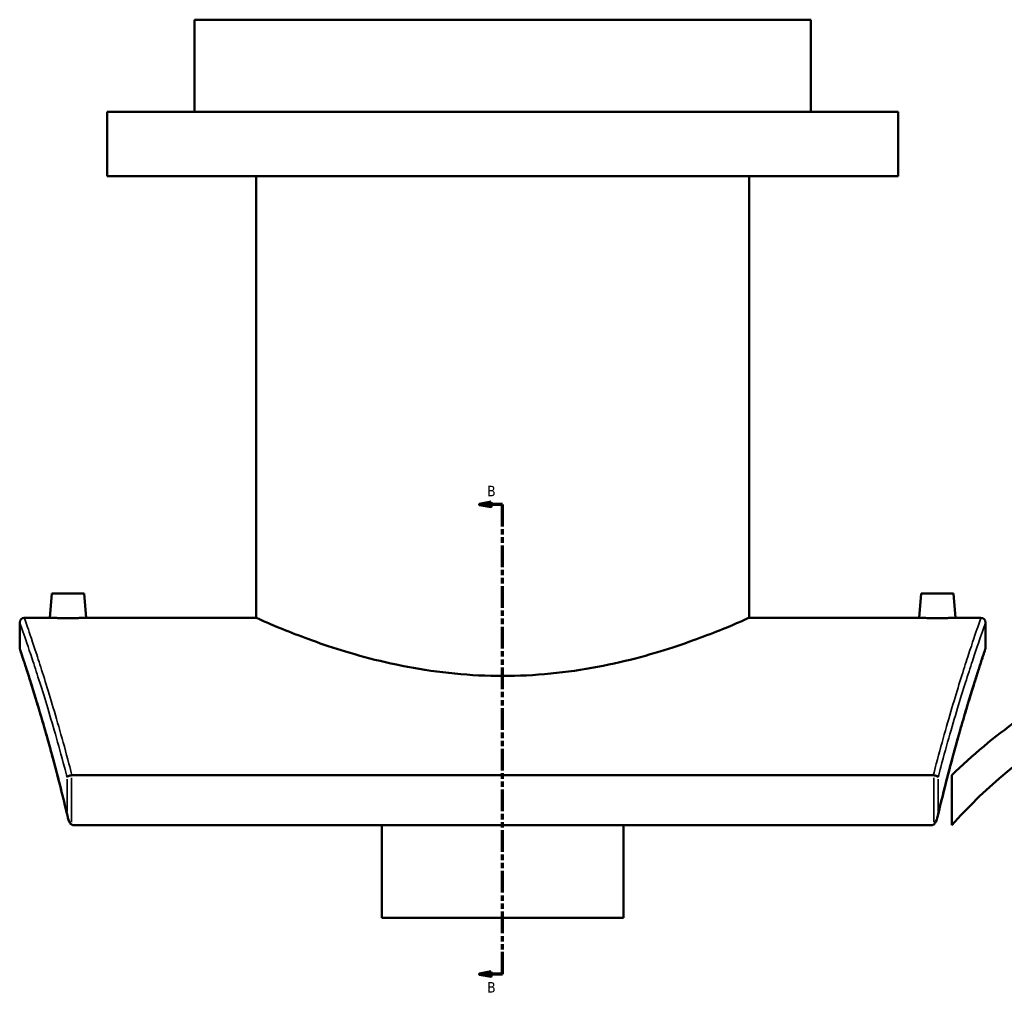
# Model space of a CAD drawing. Header units: millimetres. Extents: x -579 to 1113, y -250 to 914.
# Tile 1 of 10: x -579 to -151, y 64 to 486. Entities that reach past the tile are written whole.
import ezdxf

# ---------------------------------------------------------------- set-up
doc = ezdxf.new("R2010")
doc.units = ezdxf.units.MM
doc.linetypes.add('DOUBLE_DASH_CHAIN', pattern=[1.2403, 0.6614, -0.0827, 0.1654, -0.0827, 0.1654, -0.0827])
for name, color, linetype, lineweight in [('Section Line (ANSI)', 7, 'DOUBLE_DASH_CHAIN', 70), ('Visible (ANSI)', 7, 'Continuous', 50), ('Visible Narrow (ANSI)', 7, 'Continuous', 35)]:
    doc.layers.add(name, color=color, linetype=linetype, lineweight=lineweight)
doc.styles.add('Label Text (ANSI)', font='tahoma.ttf')

# ---------------------------------------------------------------- blocks, each defined once
blk = doc.blocks.new('2dTransSection0')
at = {"layer": 'Section Line (ANSI)', "linetype": 'Continuous'}
for p, q in [((-374.1, 275.83), (-379.1, 274.83)), ((-374.1, 274.83), (-379.1, 274.83)), ((-379.1, 274.83), (-374.1, 273.83)), ((-374.1, 273.83), (-374.1, 275.83)), ((-369.1, 274.83), (-374.1, 274.83)), ((-369.1, 265.24), (-369.1, 274.83)), ((-369.1, 70.66), (-369.1, 80.25)), ((-374.1, 71.66), (-379.1, 70.66)), ((-374.1, 70.66), (-379.1, 70.66)), ((-379.1, 70.66), (-374.1, 69.66)), ((-374.1, 69.66), (-374.1, 71.66)), ((-369.1, 70.66), (-374.1, 70.66))]:
    blk.add_line(p, q, dxfattribs=at)
at = {"layer": 'Section Line (ANSI)', "linetype": 'DOUBLE_DASH_CHAIN', "ltscale": 14.26161}
blk.add_line((-369.1, 70.66), (-369.1, 274.83), dxfattribs=at)
at = {"layer": 'Section Line (ANSI)', "linetype": 'Continuous', "flags": 128}
for points in [[(-374.1, 275.83), (-379.1, 274.83), (-374.1, 273.83), (-374.1, 275.83)], [(-374.1, 71.66), (-379.1, 70.66), (-374.1, 69.66), (-374.1, 71.66)]]:
    blk.add_lwpolyline(points, dxfattribs=at)
at = {"layer": 'Section Line (ANSI)'}
for points in [[(-374.1, 275.83), (-379.1, 274.83), (-374.1, 273.83), (-374.1, 275.83)], [(-374.1, 71.66), (-379.1, 70.66), (-374.1, 69.66), (-374.1, 71.66)]]:
    blk.add_solid(points, dxfattribs=at)
at = {"layer": 'Section Line (ANSI)', "char_height": 4.57, "attachment_point": 7, "style": 'Label Text (ANSI)'}
for insert in [(-375.85, 278.33), (-375.85, 62.59)]:
    blk.add_mtext('B', dxfattribs=dict(at, insert=insert))

msp = doc.modelspace()

# ---------------------------------------------------------------- linework, layer by layer
at = {"layer": 'Visible (ANSI)'}
for p, q in [((-235.1, 485.51), (-503.1, 485.51)), ((-503.1, 445.51), (-503.1, 485.51)), ((-235.1, 445.51), (-235.1, 485.51)), ((-197.1, 445.51), (-541.1, 445.51)), ((-541.1, 417.51), (-541.1, 445.51)), ((-197.1, 417.51), (-197.1, 445.51)), ((-197.1, 417.51), (-541.1, 417.51)), ((-476.3, 225.51), (-476.3, 417.51)), ((-261.9, 225.51), (-261.9, 417.51)), ((-565.1, 236.11), (-566.03, 225.51)), ((-551.1, 236.11), (-565.1, 236.11)), ((-551.1, 236.11), (-550.18, 225.51)), ((-187.1, 236.11), (-188.03, 225.51)), ((-187.1, 236.11), (-173.1, 236.11)), ((-173.1, 236.11), (-172.18, 225.51)), ((-579.1, 212.51), (-579.1, 223.51)), ((-577.1, 225.51), (-566.03, 225.51)), ((-550.18, 225.51), (-476.3, 225.51)), ((-261.9, 225.51), (-188.03, 225.51)), ((-172.18, 225.51), (-161.1, 225.51)), ((-159.1, 223.51), (-159.1, 212.51)), ((-181.81, 157.05), (-556.4, 157.05)), ((-173.78, 157.05), (-173.78, 135.35)), ((-555.66, 135.35), (-182.55, 135.35)), ((-421.6, 95.06), (-421.6, 135.35)), ((-316.6, 135.35), (-316.6, 95.06)), ((-421.6, 95.06), (-316.6, 95.06))]:
    msp.add_line(p, q, dxfattribs=at)
for centre, radius, start, end in [((-577.1, 223.51), 2, 90, 180), ((-161.1, 223.51), 2, 0, 90), ((-577.1, 212.51), 2, 180, 198.4779), ((-5.93, -14.49), 225, 91.3243, 138.2451), ((-161.1, 212.51), 2, 341.5221, 0), ((-5.93, -14.49), 240, 116.53, 134.3769)]:
    msp.add_arc(centre, radius, start, end, dxfattribs=at)
for points, knots in [([(-550.18, 225.51), (-550.18, 225.51), (-550.38, 225.5), (-551.18, 225.48), (-551.79, 225.46), (-553.2, 225.43), (-554.09, 225.41), (-556.04, 225.39), (-557.11, 225.38), (-558.1, 225.38), (-559.1, 225.38), (-560.16, 225.39), (-562.12, 225.41), (-563.01, 225.43), (-564.42, 225.46), (-565.03, 225.48), (-565.83, 225.5), (-566.03, 225.51), (-566.03, 225.51)], [3.586244, 3.586244, 3.586244, 3.586244, 3.885049, 3.885049, 4.183853, 4.183853, 4.482756, 4.482756, 4.781659, 4.781659, 4.781659, 5.080676, 5.080676, 5.379692, 5.379692, 5.678383, 5.678383, 5.977074, 5.977074, 5.977074, 5.977074]), ([(-261.9, 225.51), (-261.9, 225.51), (-262.57, 225.21), (-265.33, 224), (-267.42, 223.08), (-272.92, 220.78), (-276.33, 219.39), (-284.17, 216.4), (-288.6, 214.79), (-298.01, 211.66), (-303.33, 210.02), (-314.94, 206.89), (-321.23, 205.42), (-334.4, 202.93), (-341.29, 201.92), (-355.22, 200.58), (-362.26, 200.24), (-375.95, 200.24), (-382.98, 200.58), (-396.92, 201.92), (-403.81, 202.93), (-416.98, 205.42), (-423.27, 206.89), (-434.88, 210.02), (-440.2, 211.66), (-449.61, 214.79), (-454.04, 216.4), (-461.87, 219.39), (-465.28, 220.78), (-470.78, 223.08), (-472.88, 224), (-475.64, 225.21), (-476.3, 225.51), (-476.3, 225.51)], [16.408133, 16.408133, 16.408133, 16.408133, 18.457466, 18.457466, 20.506798, 20.506798, 22.55613, 22.55613, 24.605463, 24.605463, 26.658164, 26.658164, 28.710865, 28.710865, 30.763566, 30.763566, 32.816267, 32.816267, 34.868968, 34.868968, 36.921669, 36.921669, 38.97437, 38.97437, 41.027071, 41.027071, 43.076403, 43.076403, 45.125735, 45.125735, 47.175068, 47.175068, 49.2244, 49.2244, 49.2244, 49.2244]), ([(-172.18, 225.51), (-172.18, 225.51), (-172.37, 225.5), (-173.18, 225.48), (-173.79, 225.46), (-175.2, 225.43), (-176.09, 225.41), (-178.04, 225.39), (-179.11, 225.38), (-181.1, 225.38), (-182.16, 225.39), (-184.12, 225.41), (-185.01, 225.43), (-186.42, 225.46), (-187.02, 225.48), (-187.83, 225.5), (-188.03, 225.51), (-188.03, 225.51)], [1.195415, 1.195415, 1.195415, 1.195415, 1.494106, 1.494106, 1.792797, 1.792797, 2.091813, 2.091813, 2.39083, 2.39083, 2.689733, 2.689733, 2.988636, 2.988636, 3.28744, 3.28744, 3.586244, 3.586244, 3.586244, 3.586244]), ([(-579, 211.88), (-579, 211.88), (-578.98, 211.81), (-578.89, 211.56), (-578.83, 211.36), (-578.66, 210.85), (-578.55, 210.53), (-578.3, 209.76), (-578.15, 209.31), (-577.81, 208.29), (-577.62, 207.72), (-577.2, 206.44), (-576.98, 205.75), (-576.23, 203.46), (-575.66, 201.7), (-574.39, 197.69), (-573.68, 195.44), (-572.15, 190.49), (-571.33, 187.79), (-569.59, 181.95), (-568.67, 178.81), (-566.76, 172.11), (-565.77, 168.56), (-563.74, 161.05), (-562.7, 157.11), (-560.61, 148.85), (-559.55, 144.53), (-558.49, 140.05)], [23.0403, 23.0403, 23.0403, 23.0403, 23.97704, 23.97704, 24.91378, 24.91378, 25.85052, 25.85052, 26.787259, 26.787259, 27.723999, 27.723999, 28.660739, 28.660739, 30.534219, 30.534219, 32.407698, 32.407698, 34.281178, 34.281178, 36.154657, 36.154657, 38.028137, 38.028137, 39.901617, 39.901617, 41.775096, 41.775096, 41.775096, 41.775096]), ([(-558.22, 138.86), (-559.28, 143.42), (-560.35, 147.8), (-562.47, 156.19), (-563.52, 160.2), (-565.57, 167.82), (-566.57, 171.44), (-568.51, 178.24), (-569.44, 181.44), (-571.21, 187.38), (-572.04, 190.13), (-573.21, 193.9), (-573.58, 195.1), (-574.29, 197.38), (-574.63, 198.46), (-575.28, 200.5), (-575.59, 201.46), (-576.17, 203.25), (-576.44, 204.09), (-576.94, 205.64), (-577.17, 206.35), (-577.6, 207.64), (-577.79, 208.23), (-578.13, 209.27), (-578.28, 209.72), (-578.61, 210.7), (-578.76, 211.14), (-578.95, 211.73), (-579, 211.88), (-579, 211.88)], [4.141193, 4.141193, 4.141193, 4.141193, 6.031103, 6.031103, 7.921014, 7.921014, 9.810925, 9.810925, 11.700836, 11.700836, 13.590746, 13.590746, 14.535702, 14.535702, 15.480657, 15.480657, 16.425613, 16.425613, 17.370568, 17.370568, 18.315523, 18.315523, 19.260479, 19.260479, 20.205434, 20.205434, 21.622867, 21.622867, 23.0403, 23.0403, 23.0403, 23.0403]), ([(-159.21, 211.88), (-159.21, 211.88), (-159.23, 211.81), (-159.32, 211.55), (-159.38, 211.35), (-159.56, 210.83), (-159.66, 210.51), (-159.92, 209.72), (-160.07, 209.27), (-160.42, 208.23), (-160.61, 207.64), (-161.03, 206.35), (-161.27, 205.64), (-161.77, 204.09), (-162.04, 203.25), (-162.62, 201.46), (-162.92, 200.5), (-163.57, 198.46), (-163.91, 197.38), (-164.99, 193.96), (-165.77, 191.44), (-167.43, 185.95), (-168.32, 182.98), (-170.17, 176.6), (-171.14, 173.19), (-173.15, 165.97), (-174.18, 162.15), (-176.01, 155.14), (-176.8, 152.03), (-178.39, 145.6), (-179.19, 142.28), (-179.99, 138.86)], [24.601434, 24.601434, 24.601434, 24.601434, 25.546389, 25.546389, 26.491344, 26.491344, 27.4363, 27.4363, 28.381255, 28.381255, 29.326211, 29.326211, 30.271166, 30.271166, 31.216121, 31.216121, 32.161077, 32.161077, 33.106032, 33.106032, 34.995943, 34.995943, 36.885854, 36.885854, 38.775764, 38.775764, 40.665675, 40.665675, 42.083108, 42.083108, 43.500541, 43.500541, 43.500541, 43.500541]), ([(-179.71, 140.05), (-178.66, 144.53), (-177.6, 148.85), (-175.5, 157.11), (-174.47, 161.05), (-172.44, 168.56), (-171.45, 172.11), (-169.54, 178.81), (-168.62, 181.95), (-166.88, 187.79), (-166.05, 190.49), (-164.53, 195.44), (-163.82, 197.69), (-162.54, 201.7), (-161.97, 203.46), (-161.23, 205.75), (-161, 206.44), (-160.59, 207.72), (-160.4, 208.29), (-160.06, 209.31), (-159.91, 209.76), (-159.59, 210.72), (-159.45, 211.16), (-159.26, 211.73), (-159.21, 211.88), (-159.21, 211.88)], [5.866637, 5.866637, 5.866637, 5.866637, 7.740117, 7.740117, 9.613597, 9.613597, 11.487076, 11.487076, 13.360556, 13.360556, 15.234035, 15.234035, 17.107515, 17.107515, 18.980995, 18.980995, 19.917735, 19.917735, 20.854474, 20.854474, 21.791214, 21.791214, 23.196324, 23.196324, 24.601434, 24.601434, 24.601434, 24.601434]), ([(-556.55, 157.04), (-556.79, 157.02), (-557.03, 156.98), (-557.5, 156.85), (-557.71, 156.77), (-558.04, 156.61), (-558.16, 156.54), (-558.36, 156.38), (-558.44, 156.3), (-558.49, 156.21), (-558.49, 156.21), (-558.49, 156.21)], [-0.2790541, -0.2790541, -0.2790541, -0.2790541, -0.2050647, -0.2050647, -0.1253514, -0.1253514, -0.06307, -0.06307, 0, 0, 0.0006899, 0.0006899, 0.0006899, 0.0006899]), ([(-179.72, 156.21), (-179.72, 156.21), (-179.72, 156.21), (-179.77, 156.3), (-179.85, 156.38), (-180.04, 156.54), (-180.17, 156.61), (-180.49, 156.77), (-180.71, 156.85), (-181.18, 156.98), (-181.42, 157.02), (-181.66, 157.04)], [-0.2790037, -0.2790037, -0.2790037, -0.2790037, -0.2783156, -0.2783156, -0.2154125, -0.2154125, -0.1532959, -0.1532959, -0.0737936, -0.0737936, 0, 0, 0, 0]), ([(-558.49, 140.5), (-558.49, 140.5), (-558.49, 140.49), (-558.35, 139.14), (-558, 137.83), (-557.35, 136.52), (-557.15, 136.21), (-556.83, 135.84), (-556.69, 135.72), (-556.55, 135.63)], [-0.3879341, -0.3879341, -0.3879341, -0.3879341, -0.3870055, -0.3870055, -0.1467247, -0.1467247, -0.052251, -0.052251, 0, 0, 0, 0]), ([(-181.66, 135.63), (-181.51, 135.72), (-181.38, 135.84), (-181.06, 136.21), (-180.86, 136.52), (-180.2, 137.83), (-179.86, 139.14), (-179.72, 140.49), (-179.72, 140.5), (-179.72, 140.5)], [-0.7039865, -0.7039865, -0.7039865, -0.7039865, -0.6089388, -0.6089388, -0.4370855, -0.4370855, 0, 0, 0.0016892, 0.0016892, 0.0016892, 0.0016892]), ([(-555.66, 135.35), (-555.84, 135.35), (-556.03, 135.39), (-556.32, 135.5), (-556.44, 135.56), (-556.55, 135.63)], [0, 0, 0, 0, 0.05562359, 0.05562359, 0.09451424, 0.09451424, 0.09451424, 0.09451424]), ([(-181.66, 135.63), (-181.72, 135.59), (-181.78, 135.56), (-181.95, 135.47), (-182.07, 135.43), (-182.31, 135.37), (-182.43, 135.35), (-182.55, 135.35)], [0.39009, 0.39009, 0.39009, 0.39009, 0.413393, 0.413393, 0.4568504, 0.4568504, 0.4978975, 0.4978975, 0.4978975, 0.4978975])]:
    msp.add_open_spline(points, degree=3, knots=knots, dxfattribs=at)
for points in [[(-556.55, 157.04), (-556.5, 157.05), (-556.45, 157.05), (-556.4, 157.05)], [(-181.81, 157.05), (-181.76, 157.05), (-181.71, 157.05), (-181.66, 157.04)]]:
    msp.add_open_spline(points, degree=3, dxfattribs=at)
at = {"layer": 'Visible Narrow (ANSI)'}
for p, q in [((-558.49, 155.42), (-558.49, 141.29)), ((-556.55, 136.7), (-556.55, 155.97)), ((-181.66, 155.97), (-181.66, 136.7)), ((-179.72, 141.29), (-179.72, 155.42))]:
    msp.add_line(p, q, dxfattribs=at)
for points, knots in [([(-579.1, 223.51), (-579.1, 223.51), (-578.63, 222.16), (-576.78, 216.84), (-575.42, 212.87), (-571.92, 202.27), (-569.75, 195.56), (-564.95, 179.76), (-562.33, 170.69), (-559.25, 159.15), (-558.87, 157.69), (-558.49, 156.21)], [20.51307, 20.51307, 20.51307, 20.51307, 24.889994, 24.889994, 29.266983, 29.266983, 33.811982, 33.811982, 38.356976, 38.356976, 39.004164, 39.004164, 39.004164, 39.004164]), ([(-556.4, 157.05), (-556.83, 158.75), (-557.26, 160.42), (-560.37, 172.24), (-563, 181.39), (-567.78, 197.32), (-569.94, 204.09), (-573.43, 214.78), (-574.79, 218.79), (-576.63, 224.15), (-577.1, 225.51), (-577.1, 225.51)], [-39.089492, -39.089492, -39.089492, -39.089492, -38.356976, -38.356976, -33.811982, -33.811982, -29.266983, -29.266983, -24.889994, -24.889994, -20.51307, -20.51307, -20.51307, -20.51307]), ([(-161.1, 225.51), (-161.1, 225.51), (-161.58, 224.15), (-163.42, 218.79), (-164.78, 214.78), (-168.27, 204.09), (-170.43, 197.32), (-175.21, 181.4), (-177.83, 172.25), (-180.94, 160.42), (-181.38, 158.75), (-181.81, 157.05)], [-20.513533, -20.513533, -20.513533, -20.513533, -16.136606, -16.136606, -11.759683, -11.759683, -7.214878, -7.214878, -2.670077, -2.670077, -1.937111, -1.937111, -1.937111, -1.937111]), ([(-179.72, 156.21), (-179.34, 157.69), (-178.95, 159.15), (-175.88, 170.69), (-173.25, 179.76), (-168.46, 195.56), (-166.29, 202.27), (-162.79, 212.87), (-161.42, 216.84), (-159.58, 222.16), (-159.1, 223.51), (-159.1, 223.51)], [2.022439, 2.022439, 2.022439, 2.022439, 2.670077, 2.670077, 7.214878, 7.214878, 11.759683, 11.759683, 16.136606, 16.136606, 20.513533, 20.513533, 20.513533, 20.513533]), ([(-558.49, 140.5), (-558.81, 141.87), (-559.13, 143.22), (-562.54, 157.31), (-565.61, 168.58), (-570.54, 185.65), (-572.52, 192.09), (-575.72, 202.27), (-576.98, 206.09), (-578.67, 211.22), (-579.1, 212.51), (-579.1, 212.51)], [4.305529, 4.305529, 4.305529, 4.305529, 4.874162, 4.874162, 10.316679, 10.316679, 14.654313, 14.654313, 18.847325, 18.847325, 23.0403, 23.0403, 23.0403, 23.0403]), ([(-159.1, 212.51), (-159.1, 212.51), (-159.54, 211.22), (-161.23, 206.09), (-162.48, 202.27), (-165.69, 192.09), (-167.67, 185.65), (-172.6, 168.59), (-175.67, 157.31), (-179.08, 143.22), (-179.4, 141.87), (-179.72, 140.5)], [24.601434, 24.601434, 24.601434, 24.601434, 28.794372, 28.794372, 32.987306, 32.987306, 37.324716, 37.324716, 42.767291, 42.767291, 43.336205, 43.336205, 43.336205, 43.336205])]:
    msp.add_open_spline(points, degree=3, knots=knots, dxfattribs=at)

# ---------------------------------------------------------------- block references
at = {"layer": 'Section Line (ANSI)'}
msp.add_blockref('2dTransSection0', (0, 0), dxfattribs=at)

doc.saveas('drawing.dxf')
